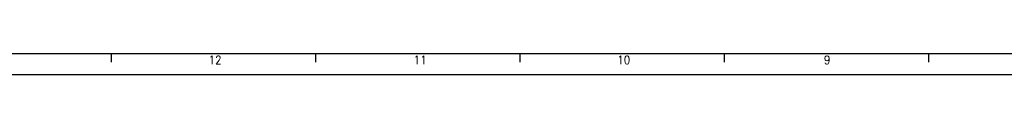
# Model space of a CAD drawing. Header units: inches. Extents: x -381 to 1766, y -418 to 176.
# Tile 4 of 19: x -142.93 to 88.1, y -418.38 to -413.38. Entities that reach past the tile are written whole.
import ezdxf

# ---------------------------------------------------------------- set-up
doc = ezdxf.new("R2010")
doc.units = ezdxf.units.IN
doc.layers.add('1', color=7, linetype='Continuous')
doc.styles.add('CONVERTER_12', font='txt.shx', dxfattribs={"width": 0.9})

# ---------------------------------------------------------------- blocks, each defined once
blk = doc.blocks.new('Marco_a1', base_point=(38.87, -121.38))
at = {"layer": '1', "color": 7, "linetype": 'Continuous'}
blk.add_line((-361.13, -413.38), (453.87, -413.38), dxfattribs=at)
at = {"layer": '1', "color": 2, "linetype": 'Continuous'}
for p, q in [((-121.43, -413.43), (-121.43, -415.43)), ((-73.48, -413.43), (-73.48, -415.43)), ((-25.54, -413.43), (-25.54, -415.43)), ((22.4, -413.43), (22.4, -415.43)), ((70.34, -413.43), (70.34, -415.43)), ((-381.13, -418.38), (458.87, -418.38))]:
    blk.add_line(p, q, dxfattribs=at)
at = {"layer": '1', "color": 2, "char_height": 2, "attachment_point": 4, "line_spacing_factor": 1.20048, "style": 'CONVERTER_12'}
for s, insert in [('12', (-98.63, -414.93)), ('11', (-50.5, -414.93)), ('10', (-2.74, -414.93)), ('9', (45.79, -414.93))]:
    blk.add_mtext(s, dxfattribs=dict(at, insert=insert))
blk = doc.blocks.new('Top', base_point=(38.87, -121.38))
blk.add_blockref('Marco_a1', (38.87, -121.38))
blk = doc.blocks.new('_dummy_frame', base_point=(-381.13, -418.38))
blk.add_blockref('Top', (38.87, -121.38))

msp = doc.modelspace()

# ---------------------------------------------------------------- block references
at = {"layer": '1'}
msp.add_blockref('_dummy_frame', (-381.13, -418.38), dxfattribs=at)

doc.saveas('drawing.dxf')
